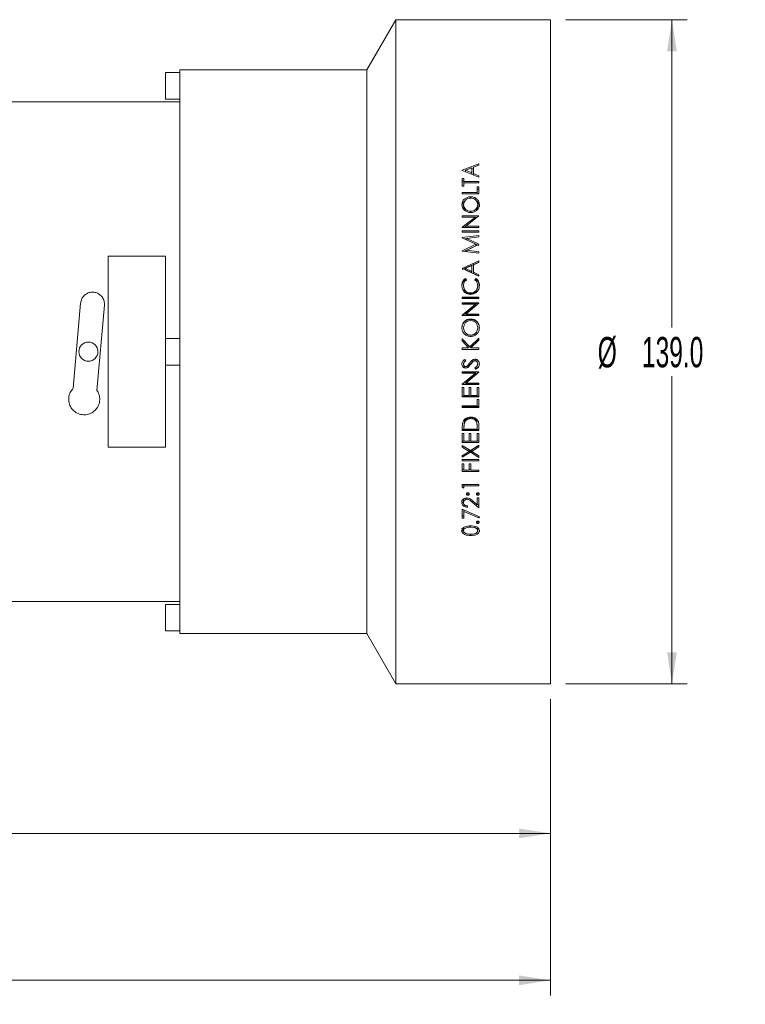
# Model space of a CAD drawing. Header units: millimetres. Extents: x 0 to 1118, y 0 to 864.
# Tile 33 of 78: x 230 to 306, y 682 to 786. Entities that reach past the tile are written whole.
import ezdxf

# ---------------------------------------------------------------- set-up
doc = ezdxf.new("R2010")
doc.units = ezdxf.units.MM
doc.styles.add('SLDTEXTSTYLE3', font='TXT', dxfattribs={"width": 0.605})
doc.dimstyles.new('SLDDIMSTYLE0', dxfattribs={"dimtxt": 3.175, "dimasz": 3.302, "dimexe": 0, "dimexo": 0.0625, "dimgap": 0.79375, "dimtad": 0, "dimtih": 1, "dimtoh": 1, "dimdec": 1, "dimlfac": 2, "dimrnd": 1e-09, "dimzin": 4, "dimdsep": 46, "dimtxsty": 'SLDTEXTSTYLE3', "dimsah": 1, "dimcen": 0.09, "dimadec": 0, "dimazin": 1, "dimtfac": 1, "dimtofl": 0, "dimtmove": 0, "dimatfit": 3, "dimfxl": 1, "dimfrac": 2, "dimtolj": 1, "dimtzin": 12, "dimarcsym": 0})
doc.dimstyles.new('SLDDIMSTYLE1', dxfattribs={"dimtxt": 3.175, "dimasz": 3.302, "dimexe": 0, "dimexo": 0.0625, "dimgap": 0.79375, "dimtad": 0, "dimtih": 1, "dimtoh": 1, "dimdec": 1, "dimlfac": 2, "dimrnd": 1e-09, "dimzin": 12, "dimdsep": 46, "dimtxsty": 'SLDTEXTSTYLE3', "dimsah": 1, "dimcen": 0.09, "dimadec": 0, "dimazin": 3, "dimtfac": 1, "dimtofl": 0, "dimtmove": 0, "dimatfit": 3, "dimfxl": 1, "dimfrac": 2, "dimtolj": 1, "dimtzin": 12, "dimarcsym": 0})

# ---------------------------------------------------------------- blocks, each defined once
blk = doc.blocks.new('_D')
at = {"color": 7, "linetype": 'Continuous', "lineweight": 0}
for p, q in [((287.37, 785.54), (300.07, 785.54)), ((298.47, 785.54), (298.47, 753.34)), ((298.47, 716.04), (298.47, 748.24)), ((287.37, 716.04), (300.07, 716.04))]:
    blk.add_line(p, q, dxfattribs=at)
for points in [[(298.47, 785.54), (297.96, 782.24), (298.98, 782.24)], [(298.47, 716.04), (298.98, 719.34), (297.96, 719.34)]]:
    blk.add_solid(points, dxfattribs=at)
at = {"color": 7, "linetype": 'Continuous', "lineweight": 0, "char_height": 3.175, "attachment_point": 1, "style": 'SLDTEXTSTYLE3'}
for s, insert in [('%%c', (290.7, 752.33)), ('139.0', (295.33, 752.34))]:
    blk.add_mtext(s, dxfattribs=dict(at, insert=insert))
blk = doc.blocks.new('_D_1')
at = {"color": 7, "linetype": 'Continuous', "lineweight": 0}
for p, q in [((63.12, 732.19), (63.12, 683.41)), ((285.77, 714.44), (285.77, 683.41)), ((63.12, 685.01), (168.99, 685.01)), ((285.77, 685.01), (179.9, 685.01))]:
    blk.add_line(p, q, dxfattribs=at)
for points in [[(63.12, 685.01), (66.42, 684.5), (66.42, 685.52)], [(285.77, 685.01), (282.47, 685.52), (282.47, 684.5)]]:
    blk.add_solid(points, dxfattribs=at)
at = {"color": 7, "linetype": 'Continuous', "lineweight": 0, "insert": (168.99, 686.67), "char_height": 3.175, "attachment_point": 1, "style": 'SLDTEXTSTYLE3'}
blk.add_mtext('445.3', dxfattribs=at)
blk = doc.blocks.new('_D_2')
at = {"color": 7, "linetype": 'Continuous', "lineweight": 0}
for p, q in [((150.07, 716.69), (150.07, 698.79)), ((285.77, 714.44), (285.77, 698.79)), ((150.07, 700.39), (212.46, 700.39)), ((285.77, 700.39), (223.38, 700.39))]:
    blk.add_line(p, q, dxfattribs=at)
for points in [[(150.07, 700.39), (153.37, 699.88), (153.37, 700.89)], [(285.77, 700.39), (282.47, 700.89), (282.47, 699.88)]]:
    blk.add_solid(points, dxfattribs=at)
at = {"color": 7, "linetype": 'Continuous', "lineweight": 0, "insert": (212.46, 702.04), "char_height": 3.175, "attachment_point": 1, "style": 'SLDTEXTSTYLE3'}
blk.add_mtext('271.4', dxfattribs=at)

msp = doc.modelspace()

# ---------------------------------------------------------------- linework, layer by layer
at = {"color": 7, "linetype": 'Continuous', "lineweight": 15}
for p, q in [((269.5772, 785.5396), (266.5461, 780.2896)), ((285.7716, 785.5396), (269.5772, 785.5396)), ((269.5772, 750.7896), (269.5772, 785.5396)), ((285.7716, 750.7896), (285.7716, 785.5396)), ((266.5461, 780.2896), (246.9461, 780.2896)), ((246.9461, 750.7896), (246.9461, 780.2896)), ((266.5461, 750.7896), (266.5461, 780.2896)), ((246.9461, 780.0046), (245.4461, 780.0046)), ((245.4461, 777.2246), (245.4461, 780.0046)), ((246.9461, 776.9396), (198.9461, 776.9396)), ((245.4461, 777.2246), (246.9461, 777.2246)), ((276.5216, 769.7896), (278.2716, 770.4607)), ((276.5216, 769.7708), (276.5216, 769.7896)), ((278.2716, 769.0701), (276.5216, 769.7708)), ((277.5312, 770.0363), (276.8627, 769.7787)), ((276.8627, 769.6451), (276.8627, 769.7787)), ((276.8627, 769.7787), (277.5312, 769.5125)), ((277.5312, 769.5125), (277.5312, 770.0363)), ((277.5312, 769.8978), (277.7107, 769.9656)), ((278.2716, 770.3197), (277.7107, 770.1052)), ((277.7107, 769.4407), (277.7107, 770.1052)), ((278.2716, 770.3197), (278.2716, 770.4607)), ((276.5216, 768.9172), (276.7011, 768.9172)), ((276.5216, 768.1261), (276.5216, 768.9172)), ((276.7011, 768.5907), (276.7011, 768.9172)), ((277.5312, 769.3665), (277.5312, 769.5125)), ((277.7107, 769.4407), (278.2716, 769.2157)), ((277.7107, 769.4407), (277.7107, 769.2947)), ((278.2716, 769.0701), (278.2716, 769.2157)), ((276.5216, 768.6564), (276.7011, 768.6564)), ((276.7011, 768.1261), (276.5216, 768.1261)), ((276.7011, 768.5907), (278.2716, 768.5907)), ((276.7011, 768.4557), (276.7011, 768.5907)), ((276.7011, 768.1261), (276.7011, 768.4557)), ((278.2716, 768.4557), (276.7011, 768.4557)), ((278.0921, 768.0483), (278.2716, 768.0483)), ((278.0921, 767.4609), (278.0921, 768.0483)), ((278.0921, 767.8), (278.2716, 767.8)), ((278.2716, 768.4557), (278.2716, 768.5907)), ((278.2716, 767.3229), (278.2716, 768.0483)), ((276.5216, 767.3229), (276.5216, 767.4609)), ((276.5216, 767.4609), (278.0921, 767.4609)), ((278.2716, 767.3229), (276.5216, 767.3229)), ((277.3959, 767.0063), (277.3959, 766.8672)), ((278.0921, 767.4609), (278.0921, 767.3229)), ((276.6562, 765.9625), (276.6562, 766.184)), ((278.137, 765.9625), (278.137, 766.184)), ((276.5216, 765.0306), (278.2716, 765.0306)), ((276.5216, 764.8872), (276.5216, 765.0306)), ((277.8989, 764.8872), (276.5216, 764.8872)), ((276.5216, 763.8228), (277.8989, 764.8872)), ((278.2716, 764.9979), (276.8974, 763.9378)), ((277.4036, 765.3574), (277.4036, 765.4997)), ((277.8989, 764.6843), (277.8989, 764.8872)), ((277.8989, 764.8257), (278.0483, 764.8257)), ((278.2716, 764.9979), (278.2716, 765.0306)), ((276.5216, 763.7923), (276.5216, 763.8228)), ((278.2716, 763.7923), (276.5216, 763.7923)), ((276.7277, 763.7923), (276.8974, 763.9215)), ((276.8974, 763.9378), (278.2716, 763.9378)), ((276.8974, 763.7486), (276.8974, 763.9378)), ((278.2716, 763.7923), (278.2716, 763.9378)), ((276.5216, 763.2914), (276.5216, 763.4378)), ((276.5216, 763.4378), (278.2716, 763.4378)), ((278.2716, 763.2914), (276.5216, 763.2914)), ((276.5216, 762.7378), (278.2716, 762.9558)), ((276.5216, 762.7164), (276.5216, 762.7378)), ((277.9575, 762.0369), (276.5216, 762.7164)), ((276.7741, 762.5969), (277.0124, 762.6261)), ((278.2716, 762.8079), (277.0124, 762.6505)), ((277.0124, 762.6505), (278.2716, 762.0548)), ((277.0124, 762.4799), (277.0124, 762.6505)), ((278.2716, 763.2914), (278.2716, 763.4378)), ((278.2716, 762.8079), (278.2716, 762.9558)), ((276.5216, 761.3509), (277.9575, 762.0369)), ((276.7404, 761.302), (277.9575, 761.8751)), ((278.2716, 762.0213), (277.0095, 761.4193)), ((277.6298, 762.1919), (278.2716, 761.8927)), ((277.9575, 761.8751), (277.9575, 762.0369)), ((278.2716, 762.0213), (278.2716, 762.0548)), ((239.4461, 740.7896), (239.4461, 760.7896)), ((239.4461, 760.7896), (245.4461, 760.7896)), ((245.4461, 760.7896), (245.4461, 752.1796)), ((276.5216, 761.3295), (276.5216, 761.3509)), ((278.2716, 761.1092), (276.5216, 761.3295)), ((277.0095, 761.4193), (278.2716, 761.26)), ((277.0095, 761.2664), (277.0095, 761.4193)), ((278.131, 761.1269), (278.2716, 761.1094)), ((278.2716, 761.1092), (278.2716, 761.26)), ((276.5216, 759.5126), (278.2716, 760.292)), ((276.5216, 759.3871), (278.2716, 760.1553)), ((276.5216, 759.4909), (276.5216, 759.5126)), ((278.2716, 758.6848), (276.5216, 759.4909)), ((277.5312, 759.7984), (276.8627, 759.5001)), ((276.8627, 759.3747), (276.8627, 759.5001)), ((276.8627, 759.5001), (277.5312, 759.1929)), ((277.5312, 759.1929), (277.5312, 759.7984)), ((278.2716, 760.1277), (277.7107, 759.8782)), ((277.7107, 759.1102), (277.7107, 759.8782)), ((278.2716, 760.1277), (278.2716, 760.292)), ((276.8427, 758.4662), (276.9478, 758.3321)), ((276.8427, 758.4662), (276.8427, 758.3557)), ((276.8627, 759.3747), (277.5312, 759.072)), ((277.5312, 759.072), (277.5312, 759.1929)), ((277.7107, 759.1102), (278.2716, 758.8517)), ((277.7107, 759.1102), (277.7107, 758.9905)), ((277.7107, 758.9905), (278.2716, 758.7357)), ((277.8453, 758.3321), (277.9494, 758.4662)), ((277.9494, 758.4662), (277.9494, 758.3557)), ((278.2716, 758.6848), (278.2716, 758.8517)), ((276.6562, 757.7101), (276.6562, 757.6105)), ((276.8427, 758.3557), (276.9478, 758.2236)), ((277.8453, 758.2236), (277.9494, 758.3557)), ((278.137, 757.7207), (278.137, 757.621)), ((276.5216, 756.3521), (276.5216, 756.5071)), ((276.5216, 756.5071), (278.2716, 756.5071)), ((276.5216, 756.4248), (278.2716, 756.4248)), ((278.2716, 756.3521), (276.5216, 756.3521)), ((277.3983, 756.9492), (277.3983, 756.8606)), ((278.2716, 756.3521), (278.2716, 756.5071)), ((236.5724, 755.8907), (235.7913, 746.9631)), ((238.2818, 746.7452), (239.0629, 755.6728)), ((276.5216, 755.9087), (278.2716, 755.9087)), ((276.5216, 755.7534), (276.5216, 755.9087)), ((276.5216, 755.8351), (278.2716, 755.8351)), ((277.8989, 755.7534), (276.5216, 755.7534)), ((276.5216, 754.6065), (277.8989, 755.7534)), ((276.5216, 754.5516), (277.8989, 755.6819)), ((278.2716, 755.8734), (276.8974, 754.7299)), ((277.8989, 755.6819), (277.8989, 755.7534)), ((278.2716, 755.8734), (278.2716, 755.9087)), ((276.5216, 754.5738), (276.5216, 754.6065)), ((278.2716, 754.5738), (276.5216, 754.5738)), ((276.8974, 754.7299), (278.2716, 754.7299)), ((276.8974, 754.6732), (276.8974, 754.7299)), ((276.8974, 754.6732), (278.2716, 754.6732)), ((278.2716, 754.5738), (278.2716, 754.7299)), ((276.6562, 753.2607), (276.6562, 753.2968)), ((277.3959, 754.2167), (277.3959, 754.1674)), ((278.137, 753.2607), (278.137, 753.2968)), ((277.3068, 751.2871), (278.2716, 752.2139)), ((277.4036, 752.5137), (277.4036, 752.5389)), ((278.2716, 752.0048), (278.2716, 752.2139)), ((246.9461, 752.1796), (245.4461, 752.1796)), ((245.4461, 750.7896), (245.4461, 752.1796)), ((276.5216, 752.1467), (277.3068, 751.2871)), ((276.5216, 751.9228), (276.5216, 752.1467)), ((276.5216, 752.1271), (277.3068, 751.2799)), ((277.188, 751.1935), (276.5216, 751.9228)), ((276.5216, 751.0364), (276.5216, 751.1935)), ((276.5216, 751.1935), (277.188, 751.1935)), ((276.5216, 751.1877), (277.188, 751.1877)), ((277.188, 751.1935), (277.188, 751.1877)), ((277.3068, 751.2799), (278.2716, 752.1934)), ((277.3068, 751.2871), (277.3068, 751.2799)), ((278.2716, 752.0048), (277.4271, 751.1935)), ((277.4271, 751.1935), (278.2716, 751.1935)), ((277.4271, 751.1935), (277.4271, 751.1877)), ((277.4271, 751.1877), (278.2716, 751.1877)), ((278.2716, 751.0364), (278.2716, 751.1935)), ((245.4461, 749.3996), (245.4461, 750.7896)), ((246.9461, 721.2896), (246.9461, 750.7896)), ((266.5461, 721.2896), (266.5461, 750.7896)), ((269.5772, 716.0396), (269.5772, 750.7896)), ((278.2716, 751.0364), (276.5216, 751.0364)), ((285.7716, 716.0396), (285.7716, 750.7896)), ((245.4461, 749.3996), (246.9461, 749.3996)), ((245.4461, 749.3996), (245.4461, 740.7896)), ((276.6562, 749.4985), (276.6562, 749.517)), ((276.7729, 749.982), (276.8805, 749.8401)), ((276.8851, 749.0852), (276.8851, 749.1097)), ((277.1038, 749.3573), (277.2781, 749.5923)), ((277.3896, 749.4884), (277.1515, 749.206)), ((277.3896, 749.4694), (277.1515, 749.1829)), ((277.1515, 749.1829), (277.1515, 749.206)), ((277.6686, 749.7992), (277.3896, 749.4884)), ((277.6686, 749.7847), (277.3896, 749.4694)), ((277.6686, 749.7847), (277.6686, 749.7992)), ((277.8404, 749.8474), (277.8404, 749.861)), ((277.934, 748.9993), (277.8453, 749.1449)), ((277.934, 748.9731), (277.8453, 749.1209)), ((278.137, 749.5048), (278.137, 749.5233)), ((276.5216, 748.7043), (278.2716, 748.7043)), ((276.5216, 748.5476), (276.5216, 748.7043)), ((277.8989, 748.5799), (276.5216, 748.5799)), ((277.8989, 748.5476), (276.5216, 748.5476)), ((276.5216, 747.3953), (277.8989, 748.5476)), ((278.2716, 748.6992), (276.8974, 747.5659)), ((278.2716, 748.6687), (276.8974, 747.5188)), ((277.8989, 748.5799), (277.8989, 748.5476)), ((277.934, 748.9731), (277.934, 748.9993)), ((278.2716, 748.6687), (278.2716, 748.7043)), ((278.2716, 747.4118), (276.5216, 747.4118)), ((276.5216, 747.3625), (276.5216, 747.3953)), ((278.2716, 747.3625), (276.5216, 747.3625)), ((276.5216, 746.0703), (276.5216, 747.0501)), ((276.5216, 747.0501), (276.7011, 747.0501)), ((276.7011, 746.2259), (276.7011, 747.0501)), ((276.8974, 747.5659), (276.8974, 747.5188)), ((276.8974, 747.5188), (278.2716, 747.5188)), ((277.2395, 747.0501), (277.419, 747.0501)), ((277.2395, 746.2259), (277.2395, 747.0501)), ((277.419, 746.2259), (277.419, 747.0501)), ((278.0921, 747.0501), (278.2716, 747.0501)), ((278.0921, 746.2259), (278.0921, 747.0501)), ((278.2716, 747.3625), (278.2716, 747.5188)), ((278.2716, 746.0703), (278.2716, 747.0501)), ((278.2716, 746.1382), (276.5216, 746.1382)), ((278.2716, 746.0703), (276.5216, 746.0703)), ((276.7011, 746.2259), (277.2395, 746.2259)), ((277.419, 746.2259), (278.0921, 746.2259)), ((276.5216, 744.9615), (276.5216, 745.1164)), ((276.5216, 745.1164), (278.0921, 745.1164)), ((278.2716, 745.0454), (276.5216, 745.0454)), ((278.0921, 745.7815), (278.2716, 745.7815)), ((278.0921, 745.1164), (278.0921, 745.7815)), ((278.2716, 744.9615), (278.2716, 745.7815)), ((278.2716, 744.9615), (276.5216, 744.9615)), ((276.5216, 742.889), (276.5847, 743.4307)), ((276.7501, 743.4492), (276.7011, 742.9323)), ((276.7501, 743.342), (276.7011, 742.8176)), ((276.7011, 742.9323), (276.7011, 742.8176)), ((276.7501, 743.4492), (276.7501, 743.342)), ((277.4183, 743.8936), (277.4183, 743.7929)), ((278.0476, 743.488), (278.0476, 743.3814)), ((278.0921, 743.007), (278.0476, 743.488)), ((278.0921, 742.8934), (278.0476, 743.3814)), ((278.0921, 743.007), (278.0921, 742.8934)), ((278.2716, 742.5453), (278.2716, 743.0731)), ((276.5216, 742.5453), (276.5216, 742.889)), ((278.2716, 742.6639), (276.5216, 742.6639)), ((278.2716, 742.5453), (276.5216, 742.5453)), ((276.5216, 741.2872), (276.5216, 742.2405)), ((276.5216, 742.2405), (276.7011, 742.2405)), ((276.7011, 742.6979), (276.7011, 742.8176)), ((276.7011, 742.6979), (278.0921, 742.6979)), ((276.7011, 741.4384), (276.7011, 742.2405)), ((277.2395, 742.2405), (277.419, 742.2405)), ((277.2395, 741.4384), (277.2395, 742.2405)), ((277.419, 741.4384), (277.419, 742.2405)), ((278.0921, 742.6979), (278.0921, 742.8934)), ((278.0921, 742.2405), (278.2716, 742.2405)), ((278.0921, 741.4384), (278.0921, 742.2405)), ((278.2716, 741.2872), (278.2716, 742.2405)), ((278.2716, 741.4239), (276.5216, 741.4239)), ((278.2716, 741.2872), (276.5216, 741.2872)), ((276.5216, 740.9747), (277.379, 740.4497)), ((276.5216, 740.801), (276.5216, 740.9747)), ((277.2374, 740.5131), (276.5216, 740.9447)), ((276.7011, 741.4384), (277.2395, 741.4384)), ((277.379, 740.4497), (278.2716, 740.9962)), ((277.419, 741.4384), (278.0921, 741.4384)), ((278.2716, 740.9659), (277.5207, 740.5131)), ((278.2716, 740.8225), (278.2716, 740.9962)), ((245.4461, 740.7896), (239.4461, 740.7896)), ((277.2374, 740.363), (276.5216, 740.801)), ((277.379, 740.4281), (276.5216, 739.9136)), ((276.5216, 739.9269), (277.2374, 740.363)), ((277.379, 740.2768), (276.5216, 739.7549)), ((276.5216, 739.7549), (276.5216, 739.9269)), ((277.2374, 740.363), (277.2374, 740.5131)), ((277.379, 740.2768), (277.379, 740.4281)), ((278.2716, 739.8927), (277.379, 740.4281)), ((278.2716, 739.7336), (277.379, 740.2768)), ((278.2716, 740.8225), (277.5207, 740.363)), ((277.5207, 740.363), (277.5207, 740.5131)), ((277.5207, 740.363), (278.2716, 739.9056)), ((278.2716, 739.7336), (278.2716, 739.9056)), ((276.5216, 739.3621), (276.5216, 739.5105)), ((276.5216, 739.5105), (278.2716, 739.5105)), ((278.2716, 739.3621), (276.5216, 739.3621)), ((276.5216, 738.267), (276.5216, 739.0659)), ((276.5216, 739.0659), (276.7011, 739.0659)), ((276.7011, 738.4136), (276.7011, 739.0659)), ((277.2395, 739.0659), (277.419, 739.0659)), ((277.2395, 738.4136), (277.2395, 739.0659)), ((277.419, 738.4136), (277.419, 739.0659)), ((278.2716, 739.3621), (278.2716, 739.5105)), ((276.7011, 738.4471), (276.5216, 738.4471)), ((278.2716, 738.267), (276.5216, 738.267)), ((276.7011, 738.4136), (277.2395, 738.4136)), ((277.419, 738.4471), (277.2395, 738.4471)), ((277.419, 738.4136), (278.2716, 738.4136)), ((278.2716, 738.267), (278.2716, 738.4136)), ((276.5216, 736.6015), (276.5216, 736.8975)), ((276.5216, 736.8975), (278.2716, 736.8975)), ((276.7011, 736.7133), (276.5216, 736.8056)), ((276.7011, 736.7536), (276.7011, 736.8975)), ((276.7011, 736.5078), (276.7011, 736.7536)), ((278.2716, 736.7536), (276.7011, 736.7536)), ((278.2716, 736.7536), (278.2716, 736.8975)), ((276.7011, 736.5078), (276.5216, 736.6015)), ((277.1161, 735.7754), (277.1161, 735.9914)), ((278.1482, 735.7754), (278.1482, 735.9914)), ((276.6562, 735.0127), (276.6562, 735.2397)), ((277.0109, 735.3519), (277.0109, 735.4907)), ((278.2716, 734.454), (277.5473, 735.0561)), ((277.6248, 735.1756), (278.0921, 734.7857)), ((278.0921, 735.5129), (278.2716, 735.5129)), ((278.0921, 734.7857), (278.0921, 735.5129)), ((278.2716, 734.689), (278.0921, 734.8361)), ((278.2716, 734.454), (278.2716, 735.5129)), ((276.5216, 733.3754), (276.5216, 734.3155)), ((276.5216, 734.3155), (278.3164, 733.5115)), ((276.7011, 734.0821), (276.7011, 734.2351)), ((276.7011, 733.3754), (276.7011, 734.0821)), ((278.2418, 733.3939), (276.7011, 734.0821)), ((277.06, 734.5134), (277.06, 734.6524)), ((276.7011, 733.626), (276.5216, 733.626)), ((276.7011, 733.3754), (276.5216, 733.3754)), ((278.1482, 732.8154), (278.1482, 733.074)), ((278.2418, 733.3939), (278.2418, 733.5449)), ((278.3164, 733.5115), (278.2418, 733.3939)), ((276.6562, 732.3289), (276.6562, 732.0593)), ((277.3966, 732.5664), (277.3966, 732.4329)), ((277.8365, 732.3767), (277.3966, 732.4329)), ((277.8365, 732.5132), (277.8365, 732.3767)), ((278.137, 732.3289), (278.137, 732.0593)), ((198.9461, 724.6396), (246.9461, 724.6396)), ((246.9461, 724.3546), (245.4461, 724.3546)), ((245.4461, 721.5746), (245.4461, 724.3546)), ((245.4461, 721.5746), (246.9461, 721.5746)), ((246.9461, 721.2896), (266.5461, 721.2896)), ((266.5461, 721.2896), (269.5772, 716.0396)), ((269.5772, 716.0396), (285.7716, 716.0396))]:
    msp.add_line(p, q, dxfattribs=at)
at = {"color": 9, "linetype": 'Continuous', "lineweight": 0}
for p, q in [((277.3896, 749.4694), (277.3896, 749.4884)), ((277.5473, 735.0561), (277.5473, 735.2341)), ((277.3973, 731.5648), (277.3973, 731.6959))]:
    msp.add_line(p, q, dxfattribs=at)
at = {"color": 7, "linetype": 'Continuous', "lineweight": 15}
msp.add_circle((237.3818, 750.8008), 1, dxfattribs=at)
for points, knots in [([(276.4767, 766.1771), (276.4875, 766.2866), (276.5036, 766.4509), (276.6193, 766.644), (276.7355, 766.7707), (276.8758, 766.8753), (277.0908, 766.9809), (277.2736, 766.9962), (277.3959, 767.0063)], [0, 0, 0, 0, 0.24953903, 0.37439872, 0.50008171, 0.62702071, 0.75061085, 1, 1, 1, 1]), ([(277.3955, 766.8673), (277.2965, 766.8582), (277.1477, 766.8447), (276.9747, 766.7562), (276.8268, 766.6404), (276.6894, 766.4487), (276.6672, 766.2722), (276.6562, 766.184)], [0, 0, 0, 0, 0.24952055, 0.37471184, 0.5003665, 0.75026495, 1, 1, 1, 1]), ([(278.137, 766.184), (278.127, 766.2728), (278.1072, 766.4502), (277.969, 766.6431), (277.8188, 766.7574), (277.6443, 766.8449), (277.4949, 766.8583), (277.3955, 766.8673)], [0, 0, 0, 0, 0.24987013, 0.49960003, 0.62499136, 0.75040612, 1, 1, 1, 1]), ([(277.3959, 767.0063), (277.5171, 766.9958), (277.7596, 766.9747), (278.0623, 766.7834), (278.2802, 766.5152), (278.3043, 766.2982), (278.3164, 766.1897)], [0, 0, 0, 0, 0.25008604, 0.50005058, 0.74997489, 1, 1, 1, 1]), ([(277.4043, 765.3572), (277.284, 765.3689), (277.0434, 765.3923), (276.7832, 765.5486), (276.6291, 765.715), (276.5099, 765.9062), (276.49, 766.0689), (276.4767, 766.1771)], [0, 0, 0, 0, 0.24976796, 0.49951453, 0.62496661, 0.75041342, 1, 1, 1, 1]), ([(276.5097, 766.119), (276.516, 766.1707), (276.5291, 766.2763), (276.6214, 766.415), (276.7155, 766.5238), (276.7896, 766.5749), (276.8159, 766.593)], [0, 0, 0, 0, 0.27255623, 0.55638612, 0.84286275, 1, 1, 1, 1]), ([(276.6562, 766.184), (276.6676, 766.0956), (276.6904, 765.9186), (276.8317, 765.7267), (276.982, 765.611), (277.1559, 765.5221), (277.305, 765.5086), (277.4036, 765.4997)], [0, 0, 0, 0, 0.24966099, 0.49949062, 0.6243552, 0.75150663, 1, 1, 1, 1]), ([(276.6562, 765.9625), (276.6653, 765.8738), (276.6809, 765.7206), (276.7844, 765.5989), (276.8279, 765.5478)], [0, 0, 0, 0, 0.57970081, 1, 1, 1, 1]), ([(277.4036, 765.4997), (277.5019, 765.5087), (277.6496, 765.5224), (277.8207, 765.613), (277.9664, 765.7302), (278.109, 765.9195), (278.1276, 766.0958), (278.137, 766.184)], [0, 0, 0, 0, 0.24955332, 0.37492318, 0.50042567, 0.75016969, 1, 1, 1, 1]), ([(278.3164, 766.1897), (278.3049, 766.0809), (278.2818, 765.8635), (278.0669, 765.5901), (277.7673, 765.3913), (277.5253, 765.3686), (277.4043, 765.3572)], [0, 0, 0, 0, 0.25012659, 0.50008087, 0.75002693, 1, 1, 1, 1]), ([(277.9738, 765.5535), (278.0161, 765.6031), (278.118, 765.7229), (278.1299, 765.8741), (278.137, 765.9625)], [0, 0, 0, 0, 0.41495481, 1, 1, 1, 1]), ([(277.996, 766.5712), (278.0139, 766.5615), (278.0837, 766.5236), (278.1671, 766.4195), (278.2885, 766.2362), (278.3052, 766.0756), (278.3164, 765.9681)], [0, 0, 0, 0, 0.08068791, 0.31564371, 0.54237254, 1, 1, 1, 1]), ([(276.4767, 757.7197), (276.4805, 757.7916), (276.4881, 757.9354), (276.5592, 758.1408), (276.6739, 758.3273), (276.7864, 758.4199), (276.8427, 758.4662)], [0, 0, 0, 0, 0.25015465, 0.5001413, 0.75009673, 1, 1, 1, 1]), ([(277.9494, 758.4662), (278.0052, 758.4196), (278.1167, 758.3266), (278.2331, 758.1419), (278.3052, 757.937), (278.3127, 757.7935), (278.3164, 757.7218)], [0, 0, 0, 0, 0.24996109, 0.49988799, 0.74987919, 1, 1, 1, 1]), ([(276.4767, 757.62), (276.4805, 757.6909), (276.4881, 757.8327), (276.5594, 758.0353), (276.6742, 758.2192), (276.7865, 758.3102), (276.8427, 758.3557)], [0, 0, 0, 0, 0.249350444, 0.498854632, 0.749000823, 1, 1, 1, 1]), ([(277.3864, 756.7946), (277.2639, 756.8062), (277.0811, 756.8234), (276.8671, 756.9435), (276.7288, 757.0614), (276.6142, 757.2037), (276.5022, 757.419), (276.4869, 757.5997), (276.4767, 757.7197)], [0, 0, 0, 0, 0.249318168, 0.372195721, 0.499847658, 0.62441009, 0.750375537, 1, 1, 1, 1]), ([(276.9478, 758.3321), (276.9034, 758.2922), (276.8144, 758.2124), (276.6887, 758.0064), (276.6692, 757.8285), (276.6562, 757.7101)], [0, 0, 0, 0, 0.250698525, 0.50133565, 1, 1, 1, 1]), ([(276.6562, 757.7101), (276.6662, 757.6124), (276.6862, 757.4169), (276.8234, 757.202), (276.9733, 757.0733), (277.1477, 756.9738), (277.2982, 756.959), (277.3983, 756.9492)], [0, 0, 0, 0, 0.24987958, 0.49968354, 0.62506777, 0.75045822, 1, 1, 1, 1]), ([(276.6562, 757.6105), (276.6662, 757.5141), (276.6863, 757.3211), (276.8238, 757.1093), (276.9734, 756.9827), (277.1481, 756.8847), (277.2983, 756.8702), (277.3983, 756.8606)], [0, 0, 0, 0, 0.24824096, 0.49728664, 0.62282416, 0.74872175, 1, 1, 1, 1]), ([(277.3983, 756.9492), (277.4993, 756.959), (277.6501, 756.9737), (277.8254, 757.0748), (277.9379, 757.1744), (278.0292, 757.2941), (278.1173, 757.4735), (278.1291, 757.6218), (278.137, 757.7207)], [0, 0, 0, 0, 0.24921092, 0.37219819, 0.49970346, 0.62557693, 0.75024097, 1, 1, 1, 1]), ([(277.3983, 756.8606), (277.4992, 756.8702), (277.6498, 756.8846), (277.8252, 756.9842), (277.9378, 757.0824), (278.0291, 757.2004), (278.1172, 757.377), (278.1291, 757.5234), (278.137, 757.621)], [0, 0, 0, 0, 0.25096152, 0.37442645, 0.5020942, 0.62773721, 0.75188232, 1, 1, 1, 1]), ([(278.137, 757.7207), (278.1361, 757.7499), (278.1345, 757.8081), (278.116, 757.923), (278.0527, 758.1195), (277.9282, 758.2472), (277.8453, 758.3321)], [0, 0, 0, 0, 0.12552018, 0.25098882, 0.50151133, 1, 1, 1, 1]), ([(277.9494, 758.3557), (278.0052, 758.3099), (278.1167, 758.2185), (278.232, 758.0362), (278.296, 757.8685), (278.3033, 757.7626), (278.3057, 757.7273)], [0, 0, 0, 0, 0.28678723, 0.57254434, 0.8575919, 1, 1, 1, 1]), ([(278.3164, 757.7218), (278.3048, 757.5888), (278.2872, 757.3892), (278.1551, 757.1528), (278.0586, 757.0596), (278.0104, 757.013)], [0, 0, 0, 0, 0.49904555, 0.74951229, 1, 1, 1, 1]), ([(239.0629, 755.6728), (239.061, 755.8167), (239.0574, 756.1046), (238.8682, 756.5015), (238.5667, 756.8135), (238.1777, 757.0039), (237.7551, 757.0533), (237.3461, 756.9637), (236.9893, 756.7482), (236.7202, 756.4265), (236.6001, 756.1195), (236.5778, 755.9354), (236.5724, 755.8907)], [0, 0, 0, 0, 0.11022351, 0.22044278, 0.33051767, 0.4386397, 0.5438836, 0.64720575, 0.75080814, 0.85661936, 0.96515462, 1, 1, 1, 1]), ([(278.0104, 757.013), (277.9167, 756.9483), (277.7293, 756.8187), (277.5007, 756.8026), (277.3864, 756.7946)], [0, 0, 0, 0, 0.49968081, 1, 1, 1, 1]), ([(276.4767, 753.2891), (276.4875, 753.411), (276.5036, 753.594), (276.6193, 753.81), (276.7355, 753.9521), (276.8758, 754.0695), (277.0908, 754.1882), (277.2736, 754.2053), (277.3959, 754.2167)], [0, 0, 0, 0, 0.249539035, 0.374398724, 0.500081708, 0.627020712, 0.750610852, 1, 1, 1, 1]), ([(276.4767, 753.2531), (276.4875, 753.3734), (276.5037, 753.554), (276.6195, 753.7668), (276.7357, 753.9067), (276.8761, 754.0224), (277.0911, 754.1394), (277.2737, 754.1562), (277.3959, 754.1674)], [0, 0, 0, 0, 0.24785564, 0.37220242, 0.49770874, 0.62480185, 0.74891133, 1, 1, 1, 1]), ([(277.4043, 752.382), (277.284, 752.3949), (277.0434, 752.4206), (276.7832, 752.5928), (276.6291, 752.7766), (276.5099, 752.9881), (276.49, 753.1688), (276.4767, 753.2891)], [0, 0, 0, 0, 0.24976796, 0.49951453, 0.62496661, 0.75041342, 1, 1, 1, 1]), ([(277.3955, 754.0604), (277.2965, 754.0503), (277.1477, 754.035), (276.9747, 753.9357), (276.8268, 753.806), (276.6894, 753.5916), (276.6672, 753.395), (276.6562, 753.2968)], [0, 0, 0, 0, 0.24952055, 0.37471184, 0.5003665, 0.75026495, 1, 1, 1, 1]), ([(276.6562, 753.2968), (276.6676, 753.1985), (276.6904, 753.0018), (276.8317, 752.7895), (276.982, 752.6617), (277.1559, 752.5636), (277.305, 752.5487), (277.4036, 752.5389)], [0, 0, 0, 0, 0.24966099, 0.49949062, 0.6243552, 0.75150663, 1, 1, 1, 1]), ([(276.6562, 753.2607), (276.6676, 753.1637), (276.6905, 752.9694), (276.8321, 752.7604), (276.9821, 752.6346), (277.1562, 752.538), (277.305, 752.5234), (277.4036, 752.5137)], [0, 0, 0, 0, 0.248011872, 0.497119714, 0.622143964, 0.749808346, 1, 1, 1, 1]), ([(278.137, 753.2968), (278.127, 753.3956), (278.1072, 753.5932), (277.969, 753.809), (277.8188, 753.9371), (277.6443, 754.0353), (277.4949, 754.0504), (277.3955, 754.0604)], [0, 0, 0, 0, 0.24987013, 0.49960003, 0.62499136, 0.75040612, 1, 1, 1, 1]), ([(277.3959, 754.2167), (277.5171, 754.2049), (277.7596, 754.1811), (278.0623, 753.9662), (278.2802, 753.6658), (278.3043, 753.424), (278.3164, 753.3031)], [0, 0, 0, 0, 0.25008604, 0.50005058, 0.74997489, 1, 1, 1, 1]), ([(277.3959, 754.1674), (277.5169, 754.1559), (277.7583, 754.1329), (278.0145, 753.9542), (278.169, 753.7733), (278.2874, 753.5641), (278.3048, 753.386), (278.3164, 753.2669)], [0, 0, 0, 0, 0.251447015, 0.501776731, 0.629111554, 0.75198776, 1, 1, 1, 1]), ([(277.4036, 752.5389), (277.5019, 752.5489), (277.6496, 752.5639), (277.8207, 752.6639), (277.9664, 752.7933), (278.109, 753.0028), (278.1276, 753.1988), (278.137, 753.2968)], [0, 0, 0, 0, 0.24955332, 0.37492318, 0.50042567, 0.75016969, 1, 1, 1, 1]), ([(277.4036, 752.5137), (277.5018, 752.5235), (277.6493, 752.5383), (277.8205, 752.6368), (277.9661, 752.7642), (278.1089, 752.9704), (278.1276, 753.164), (278.137, 753.2607)], [0, 0, 0, 0, 0.25127326, 0.37713633, 0.50278004, 0.75181938, 1, 1, 1, 1]), ([(278.3164, 753.3031), (278.3049, 753.1822), (278.2818, 752.9406), (278.0669, 752.6385), (277.7673, 752.4194), (277.5253, 752.3945), (277.4043, 752.382)], [0, 0, 0, 0, 0.25012659, 0.50008087, 0.75002693, 1, 1, 1, 1]), ([(276.4767, 749.516), (276.4809, 749.564), (276.4893, 749.66), (276.5807, 749.8343), (276.696, 749.9229), (276.7729, 749.982)], [0, 0, 0, 0, 0.24998357, 0.50001331, 1, 1, 1, 1]), ([(276.8851, 749.1097), (276.8297, 749.1153), (276.7465, 749.1238), (276.6501, 749.1794), (276.567, 749.2504), (276.4933, 749.3712), (276.4822, 749.48), (276.4767, 749.5343)], [0, 0, 0, 0, 0.25129958, 0.37720393, 0.50272579, 0.75174078, 1, 1, 1, 1]), ([(276.8851, 749.0852), (276.8296, 749.0909), (276.7463, 749.0995), (276.6501, 749.156), (276.5668, 749.2282), (276.4932, 749.3508), (276.4822, 749.4609), (276.4767, 749.516)], [0, 0, 0, 0, 0.24955456, 0.37495052, 0.50031372, 0.75011196, 1, 1, 1, 1]), ([(276.8805, 749.8537), (276.8245, 749.8105), (276.7405, 749.7457), (276.6656, 749.6224), (276.6593, 749.5521), (276.6562, 749.517)], [0, 0, 0, 0, 0.50208718, 0.75135705, 1, 1, 1, 1]), ([(276.8805, 749.8401), (276.8244, 749.7961), (276.7403, 749.7302), (276.6655, 749.6052), (276.6593, 749.534), (276.6562, 749.4985)], [0, 0, 0, 0, 0.50060127, 0.75023401, 1, 1, 1, 1]), ([(276.6562, 749.4985), (276.6567, 749.4827), (276.6577, 749.4511), (276.6712, 749.3894), (276.7015, 749.3319), (276.7458, 749.2867), (276.7856, 749.2606), (276.8304, 749.2448), (276.8619, 749.243), (276.8777, 749.2421)], [0, 0, 0, 0, 0.12529744, 0.25045616, 0.49959492, 0.62857807, 0.74977812, 0.87477847, 1, 1, 1, 1]), ([(276.8777, 749.2421), (276.8993, 749.2438), (276.9428, 749.2472), (277.025, 749.2805), (277.0724, 749.3266), (277.1038, 749.3573)], [0, 0, 0, 0, 0.24763287, 0.50027593, 1, 1, 1, 1]), ([(277.1515, 749.206), (277.1113, 749.1786), (277.0307, 749.1237), (276.9337, 749.1144), (276.8851, 749.1097)], [0, 0, 0, 0, 0.49965524, 1, 1, 1, 1]), ([(277.1515, 749.1829), (277.1113, 749.1551), (277.031, 749.0995), (276.9337, 749.0899), (276.8851, 749.0852)], [0, 0, 0, 0, 0.50043432, 1, 1, 1, 1]), ([(277.2781, 749.5923), (277.3505, 749.6896), (277.459, 749.8353), (277.6615, 749.9791), (277.7824, 749.996), (277.8428, 750.0044)], [0, 0, 0, 0, 0.50084734, 0.75082503, 1, 1, 1, 1]), ([(277.8404, 749.861), (277.8094, 749.8576), (277.7629, 749.8526), (277.707, 749.825), (277.6814, 749.8078), (277.6686, 749.7992)], [0, 0, 0, 0, 0.49951446, 0.74985773, 1, 1, 1, 1]), ([(277.8404, 749.8474), (277.8249, 749.8466), (277.7939, 749.8449), (277.7339, 749.827), (277.6947, 749.8016), (277.6686, 749.7847)], [0, 0, 0, 0, 0.25029755, 0.50040832, 1, 1, 1, 1]), ([(278.137, 749.5233), (278.1332, 749.5648), (278.1257, 749.6476), (278.0746, 749.7415), (278.0162, 749.801), (277.9625, 749.8344), (277.9033, 749.8567), (277.8612, 749.8596), (277.8404, 749.861)], [0, 0, 0, 0, 0.24902312, 0.497011, 0.62373511, 0.74760034, 0.87473662, 1, 1, 1, 1]), ([(278.137, 749.5048), (278.1332, 749.5469), (278.1257, 749.6307), (278.0747, 749.7261), (278.0162, 749.7865), (277.9625, 749.8205), (277.9032, 749.8431), (277.8612, 749.846), (277.8404, 749.8474)], [0, 0, 0, 0, 0.25055427, 0.49935689, 0.62590245, 0.74986953, 0.87601229, 1, 1, 1, 1]), ([(277.8428, 750.0044), (277.8588, 750.0041), (277.8907, 750.0034), (277.9537, 749.993), (278.0602, 749.9584), (278.1893, 749.8602), (278.2984, 749.6966), (278.3104, 749.5687), (278.3164, 749.5048)], [0, 0, 0, 0, 0.06279925, 0.12558064, 0.25092781, 0.50055279, 0.7501836, 1, 1, 1, 1]), ([(277.8453, 749.1209), (277.9164, 749.1667), (278.0232, 749.2355), (278.1217, 749.3783), (278.1319, 749.4626), (278.137, 749.5048)], [0, 0, 0, 0, 0.50019354, 0.75037988, 1, 1, 1, 1]), ([(278.3164, 749.5233), (278.3113, 749.4664), (278.3009, 749.3524), (278.1832, 749.1483), (278.0337, 749.0589), (277.934, 748.9993)], [0, 0, 0, 0, 0.24902295, 0.498703, 1, 1, 1, 1]), ([(278.3164, 749.5048), (278.3113, 749.4471), (278.301, 749.3317), (278.1837, 749.125), (278.0338, 749.0339), (277.934, 748.9731)], [0, 0, 0, 0, 0.250301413, 0.500509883, 1, 1, 1, 1]), ([(235.7913, 746.9631), (235.6751, 746.8198), (235.4427, 746.5333), (235.3006, 745.9901), (235.3344, 745.4352), (235.5562, 744.9171), (235.9409, 744.502), (236.4408, 744.2422), (236.9893, 744.1653), (237.5229, 744.2695), (237.9916, 744.5377), (238.3523, 744.9462), (238.5635, 745.46), (238.59, 746.022), (238.4614, 746.4613), (238.3216, 746.6823), (238.2818, 746.7452)], [0, 0, 0, 0, 0.07444932, 0.14886697, 0.22410597, 0.30040636, 0.37692501, 0.45220549, 0.5252917, 0.59675365, 0.66831195, 0.74153882, 0.81685044, 0.89336066, 0.96966751, 1, 1, 1, 1]), ([(276.5847, 743.4307), (276.622, 743.5092), (276.6967, 743.6663), (276.907, 743.833), (277.1543, 743.932), (277.3305, 743.9419), (277.4187, 743.9468)], [0, 0, 0, 0, 0.24975835, 0.49955145, 0.74958733, 1, 1, 1, 1]), ([(277.4183, 743.8936), (277.3452, 743.8892), (277.1993, 743.8805), (276.9969, 743.7928), (276.8313, 743.6469), (276.7772, 743.515), (276.7501, 743.4492)], [0, 0, 0, 0, 0.2516531, 0.50234317, 0.75166646, 1, 1, 1, 1]), ([(277.4183, 743.7929), (277.3452, 743.7885), (277.1991, 743.7796), (276.9965, 743.6904), (276.831, 743.5421), (276.7771, 743.4087), (276.7501, 743.342)], [0, 0, 0, 0, 0.25038389, 0.50034393, 0.7500634, 1, 1, 1, 1]), ([(278.0476, 743.488), (278.021, 743.5486), (277.9677, 743.6702), (277.8114, 743.8033), (277.622, 743.8823), (277.4863, 743.8898), (277.4183, 743.8936)], [0, 0, 0, 0, 0.24830426, 0.49766825, 0.74834, 1, 1, 1, 1]), ([(278.0476, 743.3814), (278.021, 743.4429), (277.968, 743.5658), (277.8118, 743.7011), (277.6222, 743.7815), (277.4863, 743.7891), (277.4183, 743.7929)], [0, 0, 0, 0, 0.249884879, 0.499623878, 0.749572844, 1, 1, 1, 1]), ([(277.4187, 743.9468), (277.5366, 743.9377), (277.7137, 743.924), (277.9252, 743.8198), (278.0651, 743.7141), (278.1752, 743.5773), (278.2605, 743.3607), (278.2672, 743.1881), (278.2716, 743.0731)], [0, 0, 0, 0, 0.24953515, 0.37470766, 0.49983629, 0.62487045, 0.749883, 1, 1, 1, 1]), ([(276.9703, 735.907), (276.9708, 735.9157), (276.9719, 735.9329), (276.9826, 735.9664), (277.0104, 736.0024), (277.0585, 736.0336), (277.0969, 736.0371), (277.1161, 736.0389)], [0, 0, 0, 0, 0.12556246, 0.25094329, 0.50054962, 0.75022852, 1, 1, 1, 1]), ([(277.1161, 735.7754), (277.1066, 735.7759), (277.0875, 735.7769), (277.0505, 735.7864), (277.0112, 735.8121), (276.9762, 735.855), (276.9723, 735.8897), (276.9703, 735.907)], [0, 0, 0, 0, 0.12555914, 0.25090062, 0.5007167, 0.75025394, 1, 1, 1, 1]), ([(277.1161, 736.0389), (277.1257, 736.0385), (277.1448, 736.0376), (277.1817, 736.0277), (277.2216, 736.0026), (277.2561, 735.9591), (277.26, 735.9244), (277.262, 735.907)], [0, 0, 0, 0, 0.12554774, 0.25091164, 0.50057155, 0.75016027, 1, 1, 1, 1]), ([(277.262, 735.907), (277.2601, 735.8896), (277.2563, 735.8548), (277.2214, 735.8119), (277.174, 735.7803), (277.1354, 735.777), (277.1161, 735.7754)], [0, 0, 0, 0, 0.250085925, 0.499925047, 0.74991577, 1, 1, 1, 1]), ([(278.0023, 735.907), (278.0029, 735.9157), (278.004, 735.9329), (278.0147, 735.9664), (278.0425, 736.0024), (278.0906, 736.0336), (278.129, 736.0371), (278.1482, 736.0389)], [0, 0, 0, 0, 0.125562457, 0.250943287, 0.500549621, 0.750228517, 1, 1, 1, 1]), ([(278.1482, 735.7754), (278.1386, 735.7759), (278.1195, 735.7769), (278.0823, 735.7861), (278.0429, 735.8117), (278.008, 735.8549), (278.0042, 735.8896), (278.0023, 735.907)], [0, 0, 0, 0, 0.125534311, 0.250848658, 0.500583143, 0.750167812, 1, 1, 1, 1]), ([(278.1482, 736.0389), (278.1577, 736.0384), (278.1768, 736.0375), (278.2136, 736.0274), (278.2535, 736.0025), (278.2877, 735.9589), (278.2919, 735.9243), (278.294, 735.907)], [0, 0, 0, 0, 0.125547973, 0.250913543, 0.500704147, 0.750304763, 1, 1, 1, 1]), ([(278.294, 735.907), (278.2935, 735.8984), (278.2924, 735.8811), (278.2814, 735.8479), (278.2537, 735.812), (278.2058, 735.7806), (278.1674, 735.7771), (278.1482, 735.7754)], [0, 0, 0, 0, 0.12550264, 0.250823, 0.50038733, 0.75022014, 1, 1, 1, 1]), ([(276.4767, 735.0198), (276.4821, 735.0818), (276.4903, 735.1748), (276.5555, 735.2853), (276.6432, 735.3802), (276.7893, 735.4734), (276.9277, 735.4863), (276.9969, 735.4927)], [0, 0, 0, 0, 0.249913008, 0.375273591, 0.5006119, 0.750351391, 1, 1, 1, 1]), ([(276.6097, 734.9283), (276.5968, 734.9407), (276.5589, 734.9771), (276.4957, 735.0808), (276.4843, 735.1802), (276.4767, 735.2467)], [0, 0, 0, 0, 0.14660225, 0.42928262, 1, 1, 1, 1]), ([(277.06, 734.5134), (276.9842, 734.5206), (276.8326, 734.5349), (276.6685, 734.631), (276.57, 734.7325), (276.4946, 734.8508), (276.4839, 734.9521), (276.4767, 735.0198)], [0, 0, 0, 0, 0.250050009, 0.499591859, 0.627124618, 0.750384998, 1, 1, 1, 1]), ([(276.7104, 735.4071), (276.6994, 735.3931), (276.6609, 735.3442), (276.6582, 735.2832), (276.6562, 735.2397)], [0, 0, 0, 0, 0.2853726, 1, 1, 1, 1]), ([(277.0109, 735.3519), (276.9989, 735.3516), (276.9748, 735.351), (276.9272, 735.3441), (276.8696, 735.3272), (276.8075, 735.2933), (276.7368, 735.2352), (276.6689, 735.1419), (276.6604, 735.0557), (276.6562, 735.0127)], [0, 0, 0, 0, 0.06271766, 0.12541763, 0.25058005, 0.37577458, 0.50104207, 0.75037114, 1, 1, 1, 1]), ([(276.6562, 735.0127), (276.6608, 734.9652), (276.6678, 734.8942), (276.7178, 734.81), (276.769, 734.7554), (276.8321, 734.711), (276.9279, 734.6689), (277.0072, 734.659), (277.06, 734.6524)], [0, 0, 0, 0, 0.24937009, 0.3725325, 0.49970185, 0.6252369, 0.75004371, 1, 1, 1, 1]), ([(276.9969, 735.4927), (277.0589, 735.4878), (277.1828, 735.4778), (277.3995, 735.3631), (277.5346, 735.2507), (277.6248, 735.1756)], [0, 0, 0, 0, 0.24950273, 0.49922269, 1, 1, 1, 1]), ([(277.5473, 735.0561), (277.4696, 735.1221), (277.3532, 735.221), (277.1733, 735.3349), (277.065, 735.3462), (277.0109, 735.3519)], [0, 0, 0, 0, 0.50114008, 0.75097425, 1, 1, 1, 1]), ([(278.0023, 732.9404), (278.0029, 732.9486), (278.004, 732.965), (278.0147, 732.9967), (278.0425, 733.0309), (278.0906, 733.0606), (278.129, 733.064), (278.1482, 733.0657)], [0, 0, 0, 0, 0.125562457, 0.250943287, 0.500549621, 0.750228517, 1, 1, 1, 1]), ([(278.1482, 732.8154), (278.1386, 732.8159), (278.1195, 732.8168), (278.0823, 732.8256), (278.0429, 732.8499), (278.008, 732.8909), (278.0042, 732.9239), (278.0023, 732.9404)], [0, 0, 0, 0, 0.12553431, 0.25084866, 0.50058314, 0.75016781, 1, 1, 1, 1]), ([(278.1482, 733.0657), (278.1577, 733.0652), (278.1768, 733.0643), (278.2136, 733.0547), (278.2535, 733.0311), (278.2877, 732.9897), (278.2919, 732.9568), (278.294, 732.9404)], [0, 0, 0, 0, 0.12554797, 0.25091354, 0.50070415, 0.75030476, 1, 1, 1, 1]), ([(278.294, 732.9404), (278.2935, 732.9322), (278.2924, 732.9158), (278.2814, 732.8842), (278.2537, 732.8502), (278.2058, 732.8204), (278.1674, 732.8171), (278.1482, 732.8154)], [0, 0, 0, 0, 0.12550264, 0.250823, 0.50038733, 0.75022014, 1, 1, 1, 1]), ([(276.4767, 732.0549), (276.4808, 732.0983), (276.4889, 732.1852), (276.5577, 732.3035), (276.6616, 732.4017), (276.8359, 732.4968), (277.0886, 732.5594), (277.2943, 732.5641), (277.3973, 732.5664)], [0, 0, 0, 0, 0.12490393, 0.24980082, 0.37114518, 0.49987112, 0.74950686, 1, 1, 1, 1]), ([(276.67, 731.9918), (276.6693, 731.9921), (276.6259, 732.0148), (276.5615, 732.0839), (276.4887, 732.1965), (276.4807, 732.2819), (276.4767, 732.3245)], [0, 0, 0, 0, 0.00531969, 0.33710161, 0.66897705, 1, 1, 1, 1]), ([(277.3973, 731.5648), (277.2951, 731.5668), (277.0912, 731.5706), (276.8388, 731.6229), (276.6638, 731.7136), (276.5597, 731.809), (276.4891, 731.9258), (276.4808, 732.0119), (276.4767, 732.0549)], [0, 0, 0, 0, 0.25055135, 0.50018746, 0.62584786, 0.75022517, 0.87511871, 1, 1, 1, 1]), ([(277.3966, 732.4329), (277.3156, 732.431), (277.1537, 732.4271), (276.9567, 732.3845), (276.8159, 732.3202), (276.7296, 732.2497), (276.6805, 732.1752), (276.6594, 732.1097), (276.6572, 732.0762), (276.6562, 732.0593)], [0, 0, 0, 0, 0.253097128, 0.505945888, 0.626961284, 0.749895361, 0.876001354, 0.937436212, 1, 1, 1, 1]), ([(276.6562, 732.0593), (276.6602, 732.0256), (276.6681, 731.9581), (276.73, 731.8689), (276.8159, 731.7975), (276.9579, 731.7331), (277.1567, 731.6997), (277.3165, 731.6971), (277.3966, 731.6959)], [0, 0, 0, 0, 0.124797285, 0.249724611, 0.375012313, 0.499653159, 0.749427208, 1, 1, 1, 1]), ([(277.3966, 731.6959), (277.4766, 731.6971), (277.6364, 731.6995), (277.8355, 731.7328), (277.9772, 731.7973), (278.0635, 731.869), (278.1123, 731.9436), (278.1339, 732.0087), (278.1359, 732.0425), (278.137, 732.0593)], [0, 0, 0, 0, 0.250477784, 0.500135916, 0.625144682, 0.750002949, 0.874823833, 0.937387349, 1, 1, 1, 1]), ([(277.3973, 732.5664), (277.5002, 732.5641), (277.7056, 732.5595), (277.9588, 732.4973), (278.1325, 732.4014), (278.2354, 732.3028), (278.304, 732.1851), (278.3123, 732.0983), (278.3164, 732.0549)], [0, 0, 0, 0, 0.25049854, 0.50010826, 0.63006613, 0.75017171, 0.87508183, 1, 1, 1, 1]), ([(278.3164, 732.0549), (278.3124, 732.0118), (278.3043, 731.9256), (278.2345, 731.8093), (278.13, 731.7144), (277.9563, 731.6252), (277.7045, 731.5708), (277.5008, 731.5668), (277.3973, 731.5648)], [0, 0, 0, 0, 0.12519433, 0.25037317, 0.37267288, 0.49996829, 0.74594624, 1, 1, 1, 1]), ([(278.137, 732.0593), (278.1323, 732.0951), (278.123, 732.1676), (278.0544, 732.2624), (277.9561, 732.3353), (277.8767, 732.3628), (277.8365, 732.3767)], [0, 0, 0, 0, 0.2473964, 0.50092389, 0.74751902, 1, 1, 1, 1])]:
    msp.add_open_spline(points, degree=3, knots=knots, dxfattribs=at)

# ---------------------------------------------------------------- dimensions: what is measured, and where the dimension line sits
at = {"color": 7, "linetype": 'Continuous', "lineweight": 0}
dim = msp.add_linear_dim(base=(298.4716, 716.0396), p1=(285.7716, 785.5396), p2=(285.7716, 716.0396), angle=90, text='%%c<>', dimstyle='SLDDIMSTYLE0', dxfattribs=at)
dim.commit()
dim.dimension.update_dxf_attribs({"geometry": '_D', "text_midpoint": (298.4716, 750.7896), "dimtype": 160})
for base, p2, picture, middle in [((63.1211, 685.0093), (63.1211, 733.7896), '_D_1', (174.4463, 685.0093)), ((150.0703, 700.3858), (150.0703, 718.2896), '_D_2', (217.921, 700.3858))]:
    dim = msp.add_linear_dim(base=base, p1=(285.7716, 716.0396), p2=p2, dimstyle='SLDDIMSTYLE1', dxfattribs=at)
    dim.commit()
    dim.dimension.update_dxf_attribs({"geometry": picture, "text_midpoint": middle, "dimtype": 160})

doc.saveas('drawing.dxf')
